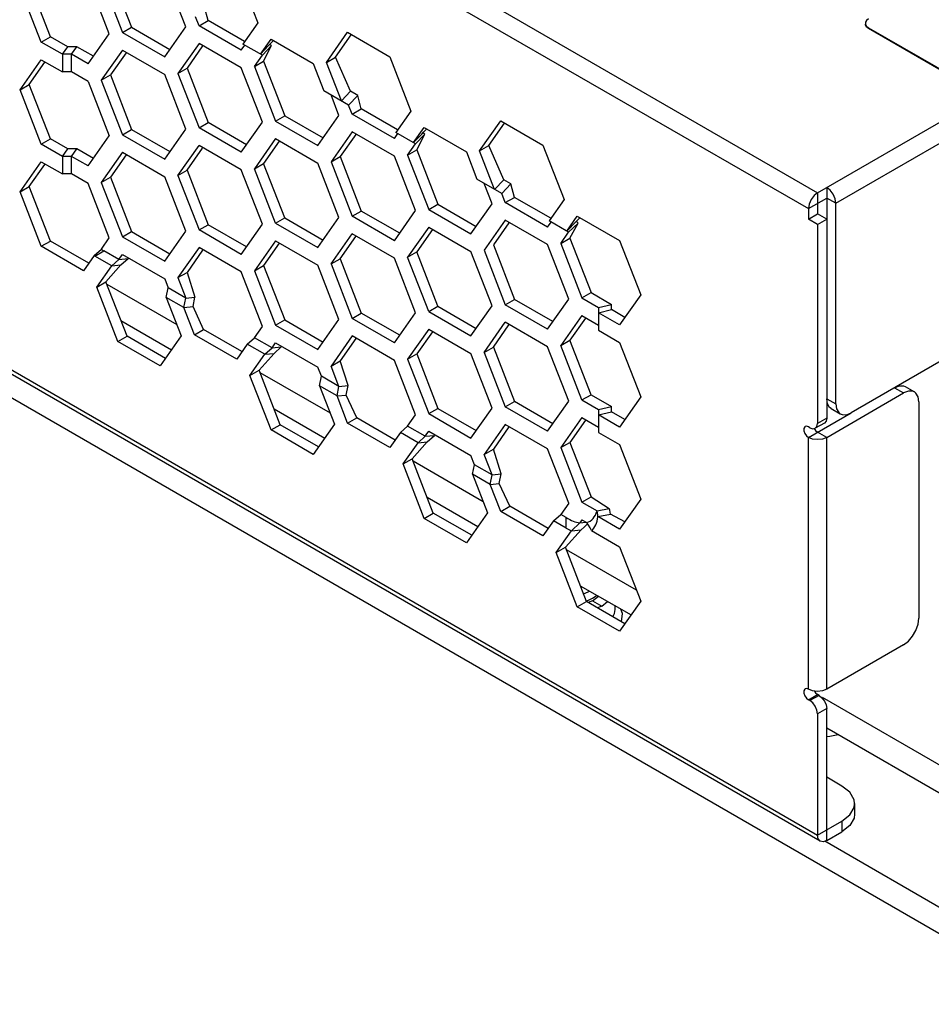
# Model space of a CAD drawing. Header units: inches. Extents: x 0 to 179, y 0 to 133.
# Tile 5 of 12: x 61 to 104, y 0 to 46. Entities that reach past the tile are written whole.
import ezdxf

# ---------------------------------------------------------------- set-up
doc = ezdxf.new("R2010")
doc.units = ezdxf.units.IN
doc.header["$MEASUREMENT"] = 0
doc.layers.add('02___PRT_ALL_AXES', color=7, linetype='Continuous')

msp = doc.modelspace()

# ---------------------------------------------------------------- linework, layer by layer
at = {"color": 7, "linetype": 'Continuous'}
for p, q in [((109.597, 0.129), (0.349, 63.202)), ((65.487, 47.968), (66.467, 45.442)), ((62.703, 45.003), (61.723, 47.528)), ((70.019, 45.76), (69.856, 46.383)), ((69.595, 45.515), (70.019, 45.76)), ((71.699, 44.79), (70.019, 45.76)), ((66.043, 45.197), (66.467, 45.442)), ((66.467, 45.442), (68.247, 44.415)), ((100.512, 45.543), (100.506, 45.588)), ((100.56, 45.457), (100.512, 45.543)), ((100.56, 45.497), (100.652, 45.424)), ((100.652, 45.384), (100.56, 45.457)), ((100.652, 45.424), (106.079, 42.291)), ((100.652, 45.424), (100.652, 45.384)), ((106.061, 42.261), (100.652, 45.384)), ((62.279, 44.758), (62.703, 45.003)), ((63.507, 44.538), (62.703, 45.003)), ((72.917, 44.693), (73.05, 44.826)), ((75.931, 44.061), (76.655, 45.092)), ((63.259, 44.192), (63.507, 44.538)), ((63.932, 44.538), (63.507, 44.538)), ((63.683, 44.192), (63.932, 44.538)), ((64.696, 44.097), (63.932, 44.538)), ((69.763, 44.58), (69.039, 43.549)), ((72.444, 44.196), (72.82, 44.593)), ((72.534, 44.144), (72.958, 44.592)), ((72.591, 43.866), (72.958, 44.592)), ((72.82, 44.593), (72.917, 44.693)), ((72.958, 44.592), (72.869, 44.644)), ((66.212, 44.262), (65.487, 43.232)), ((72.167, 43.622), (72.591, 43.866)), ((72.591, 43.866), (73.571, 41.341)), ((75.506, 43.816), (75.931, 44.061)), ((76.625, 42.475), (75.931, 44.061)), ((61.723, 42.792), (62.448, 43.823)), ((68.615, 43.304), (69.039, 43.549)), ((69.039, 43.549), (70.019, 41.024)), ((65.063, 42.987), (65.487, 43.232)), ((65.487, 43.232), (66.467, 40.707)), ((61.299, 42.547), (61.723, 42.792)), ((62.703, 40.267), (61.723, 42.792)), ((76.2, 42.028), (76.625, 42.475)), ((76.959, 42.282), (76.625, 42.475)), ((76.535, 41.834), (76.959, 42.282)), ((77.122, 41.658), (76.959, 42.282)), ((76.698, 41.414), (77.122, 41.658)), ((78.802, 40.689), (77.122, 41.658)), ((73.146, 41.096), (73.571, 41.341)), ((73.571, 41.341), (75.351, 40.313)), ((66.043, 40.462), (66.467, 40.707)), ((66.467, 40.707), (68.247, 39.679)), ((69.595, 40.779), (70.019, 41.024)), ((71.799, 39.996), (70.019, 41.024)), ((80.021, 40.591), (80.153, 40.725)), ((83.034, 39.96), (83.758, 40.991)), ((62.279, 40.022), (62.703, 40.267)), ((63.507, 39.803), (62.703, 40.267)), ((76.867, 40.478), (76.143, 39.448)), ((79.548, 40.095), (79.924, 40.492)), ((79.638, 40.043), (80.062, 40.491)), ((79.694, 39.765), (80.062, 40.491)), ((79.924, 40.492), (80.021, 40.591)), ((80.062, 40.491), (79.972, 40.543)), ((63.259, 39.456), (63.507, 39.803)), ((63.932, 39.803), (63.507, 39.803)), ((63.683, 39.456), (63.932, 39.803)), ((64.696, 39.362), (63.932, 39.803)), ((69.039, 38.813), (69.763, 39.844)), ((73.315, 40.161), (72.591, 39.131)), ((79.27, 39.52), (79.694, 39.765)), ((79.694, 39.765), (80.674, 37.24)), ((82.61, 39.715), (83.034, 39.96)), ((83.728, 38.374), (83.034, 39.96)), ((66.212, 39.527), (65.487, 38.496)), ((75.718, 39.203), (76.143, 39.448)), ((76.143, 39.448), (77.122, 36.923)), ((61.723, 38.056), (62.448, 39.087)), ((72.167, 38.886), (72.591, 39.131)), ((73.571, 36.605), (72.591, 39.131)), ((65.063, 38.251), (65.487, 38.496)), ((65.487, 38.496), (66.467, 35.971)), ((68.615, 38.569), (69.039, 38.813)), ((69.039, 38.813), (70.019, 36.288)), ((83.304, 37.926), (83.728, 38.374)), ((84.063, 38.181), (83.728, 38.374)), ((61.299, 37.811), (61.723, 38.056)), ((62.703, 35.531), (61.723, 38.056)), ((83.638, 37.733), (84.063, 38.181)), ((84.226, 37.557), (84.063, 38.181)), ((98.708, 38.015), (98.708, 27.319)), ((83.802, 37.312), (84.226, 37.557)), ((85.906, 36.588), (84.226, 37.557)), ((97.859, 37.035), (98.708, 37.525)), ((98.283, 37.77), (98.283, 36.79)), ((99.132, 37.28), (98.708, 37.525)), ((80.25, 36.995), (80.674, 37.24)), ((80.674, 37.24), (82.454, 36.212)), ((73.146, 36.361), (73.571, 36.605)), ((73.571, 36.605), (75.351, 35.578)), ((76.698, 36.678), (77.122, 36.923)), ((78.903, 35.895), (77.122, 36.923)), ((87.087, 36.429), (87.266, 36.619)), ((97.859, 36.545), (98.283, 36.79)), ((98.708, 36.545), (98.283, 36.79)), ((98.283, 36.3), (98.708, 36.545)), ((69.595, 36.043), (70.019, 36.288)), ((71.799, 35.26), (70.019, 36.288)), ((83.97, 36.377), (83.246, 35.347)), ((86.651, 35.994), (87.087, 36.429)), ((86.739, 35.939), (87.181, 36.366)), ((86.798, 35.664), (87.181, 36.366)), ((66.043, 35.726), (66.467, 35.971)), ((66.467, 35.971), (68.247, 34.943)), ((76.143, 34.712), (76.867, 35.743)), ((80.419, 36.06), (79.694, 35.03)), ((86.374, 35.419), (86.798, 35.664)), ((86.798, 35.664), (87.778, 33.139)), ((62.279, 35.286), (62.703, 35.531)), ((64.483, 34.503), (62.703, 35.531)), ((73.315, 35.425), (72.591, 34.395)), ((83.246, 35.347), (84.226, 32.822)), ((65.88, 34.677), (66.304, 34.719)), ((65.969, 34.422), (66.304, 34.719)), ((66.304, 34.719), (66.316, 34.752)), ((69.763, 35.108), (69.039, 34.078)), ((75.718, 34.467), (76.143, 34.712)), ((76.143, 34.712), (77.122, 32.187)), ((79.27, 34.785), (79.694, 35.03)), ((80.674, 32.504), (79.694, 35.03)), ((65.275, 33.638), (65.969, 34.422)), ((65.545, 34.38), (65.969, 34.422)), ((72.167, 34.15), (72.591, 34.395)), ((72.591, 34.395), (73.571, 31.87)), ((68.615, 33.833), (69.039, 34.078)), ((69.039, 34.078), (69.407, 32.928)), ((64.851, 33.393), (65.275, 33.638)), ((66.255, 31.113), (65.275, 33.638)), ((65.316, 33.533), (68.566, 31.656)), ((68.982, 32.886), (69.407, 32.928)), ((69.317, 32.49), (69.407, 32.928)), ((87.354, 32.894), (87.778, 33.139)), ((87.778, 33.139), (88.721, 32.594)), ((68.893, 32.448), (69.317, 32.49)), ((69.807, 31.43), (69.317, 32.49)), ((80.25, 32.259), (80.674, 32.504)), ((80.674, 32.504), (82.454, 31.477)), ((83.802, 32.577), (84.226, 32.822)), ((86.006, 31.794), (84.226, 32.822)), ((88.121, 32.451), (88.721, 32.594)), ((88.721, 32.349), (88.721, 32.594)), ((76.698, 31.942), (77.122, 32.187)), ((78.903, 31.159), (77.122, 32.187)), ((88.121, 32.206), (88.721, 32.349)), ((89.346, 31.989), (88.721, 32.349)), ((65.969, 31.849), (68.321, 30.491)), ((73.146, 31.625), (73.571, 31.87)), ((73.571, 31.87), (75.351, 30.842)), ((83.246, 30.611), (83.97, 31.642)), ((87.522, 31.959), (86.798, 30.928)), ((65.831, 30.868), (66.255, 31.113)), ((68.035, 30.085), (66.255, 31.113)), ((69.382, 31.185), (69.807, 31.43)), ((71.587, 30.402), (69.807, 31.43)), ((80.419, 31.324), (79.694, 30.294)), ((72.983, 30.576), (73.407, 30.618)), ((73.073, 30.321), (73.407, 30.618)), ((73.407, 30.618), (73.42, 30.651)), ((76.867, 31.007), (76.143, 29.977)), ((82.822, 30.366), (83.246, 30.611)), ((83.246, 30.611), (84.226, 28.086)), ((86.374, 30.684), (86.798, 30.928)), ((87.778, 28.403), (86.798, 30.928)), ((72.379, 29.537), (73.073, 30.321)), ((72.649, 30.279), (73.073, 30.321)), ((79.27, 30.049), (79.694, 30.294)), ((79.694, 30.294), (80.674, 27.769)), ((75.718, 29.732), (76.143, 29.977)), ((76.51, 28.827), (76.143, 29.977)), ((71.954, 29.292), (72.379, 29.537)), ((73.359, 27.012), (72.379, 29.537)), ((72.42, 29.432), (75.67, 27.555)), ((76.086, 28.785), (76.51, 28.827)), ((76.42, 28.389), (76.51, 28.827)), ((102.354, 28.777), (102.778, 28.532)), ((75.996, 28.347), (76.42, 28.389)), ((76.91, 27.329), (76.42, 28.389)), ((87.354, 28.158), (87.778, 28.403)), ((87.778, 28.403), (88.721, 27.859)), ((101.854, 28.727), (102.278, 28.482)), ((83.802, 27.841), (84.226, 28.086)), ((86.006, 27.058), (84.226, 28.086)), ((88.121, 27.715), (88.721, 27.859)), ((88.721, 27.614), (88.721, 27.859)), ((98.708, 28.217), (99.132, 27.972)), ((73.073, 27.748), (75.425, 26.39)), ((80.25, 27.524), (80.674, 27.769)), ((80.674, 27.769), (82.454, 26.741)), ((88.121, 27.47), (88.721, 27.614)), ((89.346, 27.253), (88.721, 27.614)), ((97.859, 26.42), (99.839, 27.564)), ((98.915, 27.759), (99.339, 27.514)), ((72.934, 26.767), (73.359, 27.012)), ((75.139, 25.984), (73.359, 27.012)), ((76.486, 27.084), (76.91, 27.329)), ((78.691, 26.301), (76.91, 27.329)), ((87.522, 27.223), (86.798, 26.193)), ((98.604, 27.09), (98.18, 26.845)), ((98.708, 27.319), (98.283, 27.074)), ((80.087, 26.475), (80.511, 26.517)), ((80.176, 26.22), (80.511, 26.517)), ((80.511, 26.517), (80.523, 26.549)), ((83.97, 26.906), (83.246, 25.875)), ((98.13, 26.835), (98.191, 26.743)), ((98.191, 26.743), (98.283, 26.665)), ((98.708, 26.42), (98.283, 26.665)), ((79.482, 25.436), (80.176, 26.22)), ((79.752, 26.178), (80.176, 26.22)), ((86.374, 25.948), (86.798, 26.193)), ((86.798, 26.193), (87.778, 23.667)), ((82.822, 25.631), (83.246, 25.875)), ((83.614, 24.726), (83.246, 25.875)), ((79.058, 25.191), (79.482, 25.436)), ((80.462, 22.91), (79.482, 25.436)), ((79.523, 25.33), (82.773, 23.454)), ((83.189, 24.684), (83.614, 24.726)), ((83.524, 24.287), (83.614, 24.726)), ((83.1, 24.245), (83.524, 24.287)), ((84.014, 23.228), (83.524, 24.287)), ((80.176, 23.647), (82.528, 22.289)), ((87.354, 23.423), (87.778, 23.667)), ((87.778, 23.667), (88.621, 23.128)), ((80.038, 22.665), (80.462, 22.91)), ((82.242, 21.883), (80.462, 22.91)), ((83.59, 22.983), (84.014, 23.228)), ((85.794, 22.2), (84.014, 23.228)), ((88.055, 23.018), (88.621, 23.128)), ((88.1, 22.747), (88.679, 22.867)), ((89.342, 22.512), (88.679, 22.867)), ((87.251, 22.46), (87.544, 22.496)), ((87.6, 22.395), (87.461, 22.267)), ((87.621, 22.415), (87.6, 22.395)), ((86.586, 21.335), (87.314, 22.135)), ((86.864, 22.088), (87.314, 22.135)), ((87.461, 22.267), (87.314, 22.135)), ((86.162, 21.09), (86.586, 21.335)), ((87.566, 18.809), (86.586, 21.335)), ((86.627, 21.229), (89.877, 19.353)), ((87.28, 19.546), (89.632, 18.188)), ((87.677, 19.276), (87.709, 19.298)), ((87.141, 18.564), (87.566, 18.809)), ((87.554, 18.839), (87.664, 18.877)), ((89.346, 17.781), (87.566, 18.809)), ((87.664, 18.877), (87.853, 18.97)), ((97.859, 14.255), (98.283, 14.5)), ((98.354, 14.459), (97.93, 14.214)), ((98.354, 14.459), (98.283, 14.5)), ((98.495, 14.377), (109.102, 8.253)), ((98.708, 13.846), (98.283, 13.601)), ((98.708, 7.723), (98.708, 13.846)), ((98.708, 12.948), (109.102, 6.947)), ((99.415, 10.254), (98.708, 10.662)), ((100, 9.437), (100, 8.947)), ((99.415, 8.621), (99.782, 8.913)), ((98.283, 7.968), (99.415, 8.621)), ((99.415, 8.621), (99.415, 8.131))]:
    msp.add_line(p, q, dxfattribs=at)
at = {"color": 3, "linetype": 'Continuous'}
for p, q in [((53.982, 63.347), (98.283, 37.77)), ((53.558, 62.612), (97.859, 37.035)), ((154.392, 59.06), (99.839, 27.564)), ((71.342, 48.18), (72.322, 45.655)), ((65.43, 45.143), (64.451, 47.668)), ((65.063, 47.723), (66.043, 45.197)), ((62.279, 44.758), (61.299, 47.283)), ((68.982, 45.46), (68.615, 46.407)), ((69.595, 45.515), (69.431, 45.936)), ((68.002, 44.066), (68.982, 45.46)), ((71.554, 44.383), (69.595, 45.515)), ((72.322, 45.655), (71.628, 44.667)), ((75.506, 43.816), (76.486, 45.21)), ((76.486, 45.21), (78.446, 44.079)), ((63.259, 44.192), (62.279, 44.758)), ((64.451, 43.749), (65.43, 45.143)), ((66.043, 45.197), (68.002, 44.066)), ((72.444, 44.196), (72.934, 44.893)), ((72.934, 44.893), (74.894, 43.762)), ((66.043, 44.381), (65.063, 42.987)), ((66.043, 44.381), (68.002, 43.25)), ((69.595, 44.698), (68.615, 43.304)), ((71.554, 43.567), (69.595, 44.698)), ((71.554, 44.383), (71.718, 44.616)), ((72.534, 44.144), (71.628, 44.667)), ((61.299, 42.547), (62.279, 43.941)), ((62.279, 43.941), (63.259, 43.375)), ((63.259, 44.192), (63.259, 43.375)), ((63.683, 44.192), (63.259, 44.192)), ((64.451, 43.749), (63.683, 44.192)), ((63.683, 43.375), (63.683, 44.192)), ((72.167, 43.622), (72.534, 44.144)), ((78.446, 44.079), (79.425, 41.554)), ((72.534, 41.042), (71.554, 43.567)), ((72.167, 43.622), (73.146, 41.096)), ((74.894, 43.762), (75.384, 42.499)), ((76.2, 42.028), (75.506, 43.816)), ((63.683, 43.375), (63.259, 43.375)), ((64.451, 42.932), (63.683, 43.375)), ((64.451, 42.932), (65.43, 40.407)), ((65.063, 42.987), (66.043, 40.462)), ((68.982, 40.724), (68.002, 43.25)), ((68.615, 43.304), (69.595, 40.779)), ((62.279, 40.022), (61.299, 42.547)), ((76.535, 41.834), (75.384, 42.499)), ((76.086, 41.359), (75.718, 42.306)), ((98.283, 37.77), (106.061, 42.261)), ((76.698, 41.414), (76.535, 41.834)), ((75.106, 39.965), (76.086, 41.359)), ((78.658, 40.282), (76.698, 41.414)), ((79.425, 41.554), (78.731, 40.566)), ((82.61, 39.715), (83.59, 41.109)), ((83.59, 41.109), (85.549, 39.978)), ((99.132, 37.28), (106.486, 41.526)), ((68.002, 39.33), (68.982, 40.724)), ((71.554, 39.648), (69.595, 40.779)), ((71.554, 39.648), (72.534, 41.042)), ((73.146, 41.096), (75.106, 39.965)), ((79.548, 40.095), (80.038, 40.792)), ((80.038, 40.792), (81.997, 39.66)), ((64.451, 39.013), (65.43, 40.407)), ((66.043, 40.462), (68.002, 39.33)), ((73.146, 40.28), (72.167, 38.886)), ((73.146, 40.28), (75.106, 39.148)), ((76.698, 40.597), (75.718, 39.203)), ((78.658, 39.466), (76.698, 40.597)), ((78.658, 40.282), (78.821, 40.514)), ((79.638, 40.043), (78.731, 40.566)), ((63.259, 39.456), (62.279, 40.022)), ((68.615, 38.569), (69.595, 39.962)), ((71.554, 38.831), (69.595, 39.962)), ((79.27, 39.52), (79.638, 40.043)), ((85.549, 39.978), (86.529, 37.452)), ((63.259, 39.456), (63.259, 38.64)), ((63.683, 39.456), (63.259, 39.456)), ((64.451, 39.013), (63.683, 39.456)), ((63.683, 38.64), (63.683, 39.456)), ((66.043, 39.645), (65.063, 38.251)), ((66.043, 39.645), (68.002, 38.514)), ((79.638, 36.94), (78.658, 39.466)), ((79.27, 39.52), (80.25, 36.995)), ((81.997, 39.66), (82.487, 38.398)), ((83.304, 37.926), (82.61, 39.715)), ((61.299, 37.811), (62.279, 39.205)), ((62.279, 39.205), (63.259, 38.64)), ((72.534, 36.306), (71.554, 38.831)), ((73.146, 36.361), (72.167, 38.886)), ((76.086, 36.623), (75.106, 39.148)), ((75.718, 39.203), (76.698, 36.678)), ((63.683, 38.64), (63.259, 38.64)), ((64.451, 38.197), (63.683, 38.64)), ((68.982, 35.989), (68.002, 38.514)), ((68.615, 38.569), (69.595, 36.043)), ((83.638, 37.733), (82.487, 38.398)), ((65.43, 35.671), (64.451, 38.197)), ((65.063, 38.251), (66.043, 35.726)), ((83.189, 37.258), (82.822, 38.205)), ((62.279, 35.286), (61.299, 37.811)), ((83.802, 37.312), (83.638, 37.733)), ((86.529, 37.452), (85.835, 36.465)), ((98.283, 37.77), (98.121, 37.639)), ((80.25, 36.995), (82.21, 35.864)), ((82.21, 35.864), (83.189, 37.258)), ((85.761, 36.181), (83.802, 37.312)), ((97.859, 37.035), (97.859, 36.545)), ((99.132, 27.972), (99.132, 37.28)), ((75.106, 35.229), (76.086, 36.623)), ((78.658, 35.546), (76.698, 36.678)), ((78.658, 35.546), (79.638, 36.94)), ((86.651, 35.994), (87.141, 36.691)), ((87.141, 36.691), (89.101, 35.559)), ((98.283, 36.3), (97.859, 36.545)), ((71.554, 34.912), (72.534, 36.306)), ((73.146, 36.361), (75.106, 35.229)), ((80.25, 36.179), (79.27, 34.785)), ((80.25, 36.179), (82.21, 35.047)), ((83.802, 36.496), (82.822, 35.102)), ((85.761, 35.365), (83.802, 36.496)), ((85.761, 36.181), (85.925, 36.413)), ((86.621, 36.011), (85.835, 36.465)), ((98.283, 36.3), (98.283, 27.074)), ((65.065, 35.151), (65.43, 35.671)), ((66.043, 35.726), (68.002, 34.595)), ((68.002, 34.595), (68.982, 35.989)), ((71.554, 34.912), (69.595, 36.043)), ((75.718, 34.467), (76.698, 35.861)), ((78.658, 34.73), (76.698, 35.861)), ((86.374, 35.419), (86.739, 35.939)), ((64.239, 34.155), (62.279, 35.286)), ((69.595, 35.227), (68.615, 33.833)), ((71.554, 34.095), (69.595, 35.227)), ((73.146, 35.544), (72.167, 34.15)), ((73.146, 35.544), (75.106, 34.413)), ((86.741, 32.839), (85.761, 35.365)), ((86.374, 35.419), (87.354, 32.894)), ((89.101, 35.559), (90.081, 33.034)), ((64.729, 34.852), (64.239, 34.155)), ((64.729, 34.852), (65.065, 35.151)), ((64.759, 34.834), (65.183, 35.079)), ((65.545, 34.38), (64.759, 34.834)), ((65.88, 34.677), (65.183, 35.079)), ((65.88, 34.677), (66.043, 34.909)), ((66.043, 34.909), (68.002, 33.778)), ((79.638, 32.205), (78.658, 34.73)), ((80.25, 32.259), (79.27, 34.785)), ((83.189, 32.522), (82.21, 35.047)), ((82.822, 35.102), (83.802, 32.577)), ((64.851, 33.393), (65.545, 34.38)), ((65.545, 34.38), (65.88, 34.677)), ((76.086, 31.887), (75.106, 34.413)), ((75.718, 34.467), (76.698, 31.942)), ((68.615, 33.833), (68.982, 32.886)), ((72.534, 31.57), (71.554, 34.095)), ((72.167, 34.15), (73.146, 31.625)), ((53.56, 33.788), (98.283, 7.968)), ((98.408, 7.693), (53.684, 33.514)), ((65.831, 30.868), (64.851, 33.393)), ((68.002, 33.778), (68.166, 33.357)), ((68.076, 32.919), (68.166, 33.357)), ((68.982, 32.886), (68.166, 33.357)), ((68.893, 32.448), (68.076, 32.919)), ((68.076, 32.919), (68.77, 31.13)), ((68.893, 32.448), (68.982, 32.886)), ((87.354, 32.894), (88.121, 32.451)), ((90.081, 33.034), (89.101, 31.64)), ((69.382, 31.185), (68.893, 32.448)), ((82.21, 31.128), (83.189, 32.522)), ((85.761, 31.445), (83.802, 32.577)), ((85.761, 31.445), (86.741, 32.839)), ((88.121, 32.451), (88.121, 31.389)), ((78.658, 30.811), (79.638, 32.205)), ((80.25, 32.259), (82.21, 31.128)), ((87.354, 32.077), (86.374, 30.684)), ((87.354, 32.077), (88.121, 31.634)), ((89.101, 31.64), (88.121, 32.206)), ((72.167, 31.047), (72.534, 31.57)), ((73.146, 31.625), (75.106, 30.493)), ((75.106, 30.493), (76.086, 31.887)), ((78.658, 30.811), (76.698, 31.942)), ((82.822, 30.366), (83.802, 31.76)), ((85.761, 30.629), (83.802, 31.76)), ((68.77, 31.13), (67.79, 29.736)), ((71.342, 30.054), (69.382, 31.185)), ((76.698, 31.126), (75.718, 29.732)), ((78.658, 29.994), (76.698, 31.126)), ((80.25, 31.443), (79.27, 30.049)), ((80.25, 31.443), (82.21, 30.312)), ((88.121, 31.389), (89.101, 30.824)), ((67.79, 29.736), (65.831, 30.868)), ((71.832, 30.751), (71.342, 30.054)), ((71.832, 30.751), (72.167, 31.047)), ((72.649, 30.279), (71.832, 30.751)), ((72.983, 30.576), (72.167, 31.047)), ((72.983, 30.576), (73.146, 30.808)), ((73.146, 30.808), (75.106, 29.677)), ((86.741, 28.104), (85.761, 30.629)), ((87.354, 28.158), (86.374, 30.684)), ((89.101, 30.824), (90.081, 28.298)), ((71.954, 29.292), (72.649, 30.279)), ((72.649, 30.279), (72.983, 30.576)), ((83.189, 27.786), (82.21, 30.312)), ((82.822, 30.366), (83.802, 27.841)), ((76.086, 28.785), (75.718, 29.732)), ((79.638, 27.469), (78.658, 29.994)), ((79.27, 30.049), (80.25, 27.524)), ((72.934, 26.767), (71.954, 29.292)), ((75.269, 29.256), (75.106, 29.677)), ((75.18, 28.818), (75.269, 29.256)), ((76.086, 28.785), (75.269, 29.256)), ((75.996, 28.347), (75.18, 28.818)), ((75.18, 28.818), (75.874, 27.029)), ((75.996, 28.347), (76.086, 28.785)), ((76.486, 27.084), (75.996, 28.347)), ((98.708, 26.42), (102.278, 28.482)), ((85.761, 26.71), (86.741, 28.104)), ((87.354, 28.158), (88.121, 27.715)), ((90.081, 28.298), (89.101, 26.904)), ((102.985, 28.074), (102.985, 18.031)), ((79.27, 26.946), (79.638, 27.469)), ((80.25, 27.524), (82.21, 26.392)), ((82.21, 26.392), (83.189, 27.786)), ((85.761, 26.71), (83.802, 27.841)), ((88.121, 27.715), (88.121, 26.654)), ((89.101, 26.904), (88.121, 27.47)), ((75.874, 27.029), (74.894, 25.635)), ((78.446, 25.953), (76.486, 27.084)), ((78.936, 26.65), (79.27, 26.946)), ((80.087, 26.475), (79.27, 26.946)), ((83.802, 27.024), (82.822, 25.631)), ((85.761, 25.893), (83.802, 27.024)), ((87.354, 27.342), (86.374, 25.948)), ((87.354, 27.342), (88.121, 26.899)), ((74.894, 25.635), (72.934, 26.767)), ((78.936, 26.65), (78.446, 25.953)), ((79.752, 26.178), (78.936, 26.65)), ((80.087, 26.475), (80.25, 26.707)), ((80.25, 26.707), (82.21, 25.576)), ((88.121, 26.654), (89.101, 26.088)), ((97.93, 26.87), (97.859, 26.91)), ((79.058, 25.191), (79.752, 26.178)), ((79.752, 26.178), (80.087, 26.475)), ((89.101, 26.088), (90.081, 23.563)), ((97.859, 14.745), (97.859, 26.42)), ((98.708, 14.745), (98.708, 26.42)), ((82.373, 25.155), (82.21, 25.576)), ((83.189, 24.684), (82.822, 25.631)), ((86.741, 23.368), (85.761, 25.893)), ((86.374, 25.948), (87.354, 23.423)), ((80.038, 22.665), (79.058, 25.191)), ((82.283, 24.717), (82.373, 25.155)), ((83.189, 24.684), (82.373, 25.155)), ((83.1, 24.245), (82.283, 24.717)), ((82.283, 24.717), (82.977, 22.928)), ((83.1, 24.245), (83.189, 24.684)), ((83.59, 22.983), (83.1, 24.245)), ((86.741, 23.368), (86.374, 22.845)), ((87.354, 23.423), (88.055, 23.018)), ((90.081, 23.563), (89.101, 22.169)), ((82.977, 22.928), (81.997, 21.534)), ((85.549, 21.851), (83.59, 22.983)), ((86.039, 22.548), (86.374, 22.845)), ((86.621, 22.702), (86.374, 22.845)), ((81.997, 21.534), (80.038, 22.665)), ((86.039, 22.548), (85.549, 21.851)), ((86.621, 22.212), (86.039, 22.548)), ((86.621, 22.212), (86.621, 22.702)), ((87.251, 22.46), (87.13, 22.341)), ((87.354, 22.606), (87.251, 22.46)), ((87.354, 22.606), (87.581, 22.475)), ((89.101, 22.169), (88.1, 22.747)), ((86.162, 21.09), (86.864, 22.088)), ((87.803, 22.101), (89.101, 21.352)), ((87.141, 18.564), (86.162, 21.09)), ((89.101, 21.352), (90.081, 18.827)), ((90.081, 18.827), (89.101, 17.433)), ((89.101, 17.433), (87.141, 18.564)), ((102.278, 16.806), (98.708, 14.745)), ((98.054, 14.669), (97.859, 14.745)), ((98.283, 14.643), (98.054, 14.669)), ((97.93, 14.214), (97.859, 14.255)), ((98.283, 13.601), (98.283, 7.968)), ((99.782, 8.423), (99.415, 8.131)), ((98.708, 7.723), (99.415, 8.131)), ((109.597, 1.354), (98.619, 7.692))]:
    msp.add_line(p, q, dxfattribs=at)
at = {"color": 7, "linetype": 'Continuous'}
for points in [[(100.652, 45.833), (100.56, 45.76), (100.512, 45.674), (100.506, 45.629)], [(100.506, 45.629), (100.512, 45.583), (100.56, 45.497)], [(101.854, 28.727), (102.073, 28.813), (102.27, 28.811), (102.354, 28.776)], [(98.915, 27.759), (98.843, 27.815), (98.742, 27.984), (98.708, 28.217)], [(98.708, 27.319), (98.681, 27.178), (98.604, 27.09)], [(88.679, 22.867), (88.663, 22.954), (88.643, 23.041), (88.621, 23.128)], [(87.427, 19.167), (87.51, 19.195), (87.677, 19.276)], [(87.853, 18.97), (88.013, 19.079), (88.042, 19.106)], [(98.136, 14.66), (98.191, 14.577), (98.283, 14.5)], [(98.354, 14.459), (98.489, 14.35), (98.604, 14.195), (98.681, 14.018), (98.708, 13.846)], [(100, 9.437), (99.976, 9.618), (99.782, 9.961), (99.415, 10.254)], [(99.782, 8.913), (99.976, 9.257), (100, 9.437)]]:
    msp.add_lwpolyline(points, dxfattribs=at)
at = {"color": 3, "linetype": 'Continuous'}
for points in [[(99.132, 37.28), (99.099, 37.486), (99.008, 37.698), (98.87, 37.884), (98.708, 38.015)], [(98.121, 37.639), (97.983, 37.453), (97.891, 37.241), (97.859, 37.035)], [(102.778, 28.531), (102.694, 28.566), (102.497, 28.568), (102.278, 28.482)], [(102.985, 28.074), (102.951, 28.306), (102.85, 28.476), (102.778, 28.531)], [(99.132, 27.972), (99.166, 27.74), (99.267, 27.57), (99.339, 27.514)], [(99.339, 27.514), (99.423, 27.48), (99.62, 27.477), (99.839, 27.564)], [(98.18, 26.845), (98.256, 26.933), (98.283, 27.074)], [(97.709, 26.925), (97.693, 26.914), (97.652, 26.839), (97.652, 26.73), (97.693, 26.608), (97.767, 26.498), (97.859, 26.42)], [(97.859, 26.91), (97.767, 26.939), (97.709, 26.925)], [(97.93, 26.87), (98.065, 26.823), (98.18, 26.845)], [(98.708, 26.42), (98.513, 26.345), (98.283, 26.319), (98.054, 26.345), (97.859, 26.42)], [(88.1, 22.747), (88.088, 22.838), (88.073, 22.928), (88.055, 23.018)], [(87.803, 22.101), (87.735, 22.23), (87.661, 22.354), (87.581, 22.475)], [(87.13, 22.341), (87.001, 22.217), (86.864, 22.088)], [(102.278, 16.806), (102.497, 16.972), (102.694, 17.202), (102.85, 17.473), (102.951, 17.759), (102.985, 18.031)], [(97.709, 14.759), (97.693, 14.748), (97.652, 14.673), (97.652, 14.564)], [(97.859, 14.745), (97.767, 14.773), (97.709, 14.759)], [(98.708, 14.745), (98.513, 14.669), (98.283, 14.643)], [(97.652, 14.564), (97.693, 14.443), (97.767, 14.332), (97.859, 14.255)], [(98.283, 13.601), (98.256, 13.773), (98.18, 13.95), (98.065, 14.105), (97.93, 14.214)], [(100, 8.947), (99.976, 8.767), (99.782, 8.423)], [(98.408, 7.693), (98.316, 7.799), (98.283, 7.968)], [(98.708, 7.723), (98.545, 7.666), (98.408, 7.693)]]:
    msp.add_lwpolyline(points, dxfattribs=at)
at = {"color": 7, "linetype": 'Continuous'}
msp.add_arc((85.121, 33.413), 3.6, 55.1014, 56.91, dxfattribs=at)
at = {"color": 3, "linetype": 'Continuous'}
msp.add_arc((85.121, 33.413), 3, 57.3587, 60.0001, dxfattribs=at)
for centre, major_axis, ratio, start_param, end_param in [((66.259, 37.432), (1.9, 2.322), 0.999985, -2.991053, -2.979385), ((66.683, 37.677), (1.9, 2.322), 0.999985, -3.025489, -2.979385), ((85.121, 27.032), (-2.598, 4.5), 0.333337, -3.227464, -2.828623), ((85.121, 27.032), (-2.598, 4.5), 0.333337, -3.665188, -3.399336), ((85.121, 26.542), (-2.598, 4.5), 0.333337, -3.082539, -2.737025), ((85.121, 26.542), (-2.598, 4.5), 0.333337, -3.665188, -3.569058)]:
    msp.add_ellipse(centre, major_axis=major_axis, ratio=ratio, start_param=start_param, end_param=end_param, dxfattribs=at)
at = {"layer": '02___PRT_ALL_AXES', "color": 3, "linetype": 'Continuous'}
for q in [(87.649, 18.761), (88.121, 19.06)]:
    msp.add_line((87.853, 18.847), q, dxfattribs=at)
at = {"layer": '02___PRT_ALL_AXES', "color": 7, "linetype": 'Continuous'}
for p, q in [((87.853, 18.847), (88.278, 18.602)), ((88.278, 18.602), (88.545, 18.815)), ((88.278, 18.602), (88.073, 18.516)), ((88.893, 18.438), (88.893, 18.615))]:
    msp.add_line(p, q, dxfattribs=at)
for points in [[(88.786, 18.105), (88.867, 18.248), (88.893, 18.438)], [(89.188, 17.873), (89.235, 18.253), (89.156, 18.463)]]:
    msp.add_lwpolyline(points, dxfattribs=at)
at = {"layer": '02___PRT_ALL_AXES', "color": 3, "linetype": 'Continuous'}
msp.add_lwpolyline([(98.708, 12.557), (98.857, 12.563), (99.234, 12.644)], dxfattribs=at)

doc.saveas('drawing.dxf')
